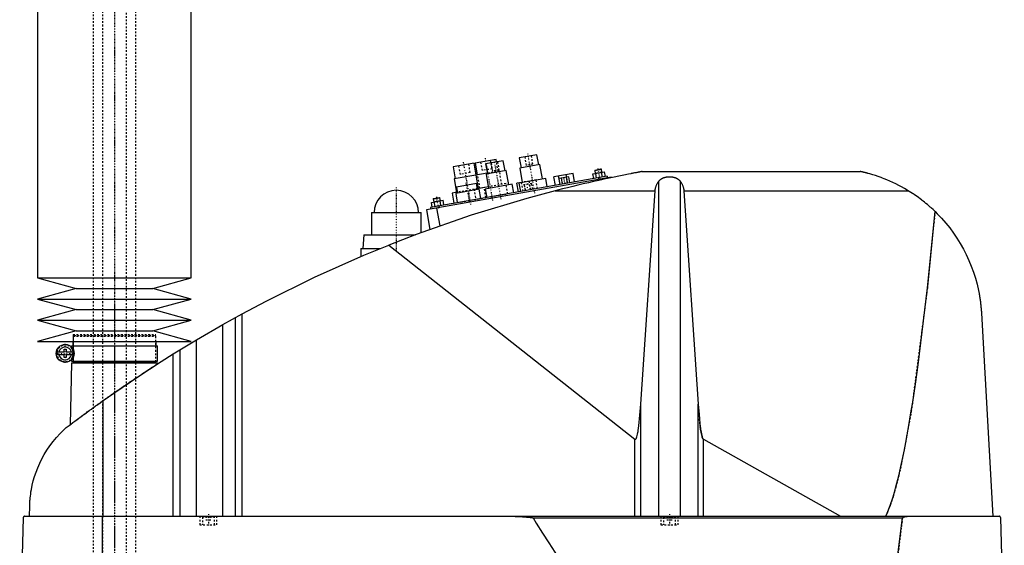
# Model space of a CAD drawing. Extents: x -906 to 181, y -1 to 1168.
# Tile 4 of 5: x -906 to -329, y 553 to 860. Entities that reach past the tile are written whole.
import ezdxf

# ---------------------------------------------------------------- set-up
doc = ezdxf.new("R2010")
doc.units = 0
doc.linetypes.add('CENTER', pattern=[1.5, 0.45, -0.5, 0.05, -0.5])
doc.linetypes.add('DASHED', pattern=[2, 1, -1])
for name, color, linetype in [('AM_0', 7, 'CONTINUOUS'), ('AM_3', 7, 'DASHED'), ('AM_7', 7, 'CENTER')]:
    doc.layers.add(name, color=color, linetype=linetype)

msp = doc.modelspace()

# ---------------------------------------------------------------- linework, layer by layer
at = {"layer": 'AM_0', "color": 7, "linetype": 'CONTINUOUS'}
for p, q in [((-895, 888.75), (-895, 709.2)), ((-805, 709.2), (-805, 888.75)), ((-626.55, 778.6), (-638.86, 776.43)), ((-626.29, 777.13), (-626.55, 778.6)), ((-602.65, 781.29), (-612.99, 779.47)), ((-612.99, 779.47), (-611.95, 773.56)), ((-601.61, 775.39), (-602.65, 781.29)), ((-639.35, 776.35), (-651.66, 774.18)), ((-651.66, 774.18), (-650.44, 767.28)), ((-638.13, 769.45), (-639.35, 776.35)), ((-638.86, 776.43), (-637.64, 769.54)), ((-622.35, 777.82), (-632.69, 776)), ((-632.69, 776), (-631.65, 770.09)), ((-621.3, 771.91), (-622.35, 777.82)), ((-600.87, 775.52), (-612.69, 773.43)), ((-612.69, 773.43), (-611.21, 765.06)), ((-599.39, 767.15), (-600.87, 775.52)), ((-568.79, 772.08), (-564.85, 772.78)), ((-568.58, 772.37), (-565.14, 772.98)), ((-564.85, 772.78), (-565.14, 772.98)), ((-564.54, 771.06), (-564.85, 772.78)), ((-558.96, 768.18), (-667.29, 749.08)), ((-561.6, 768.73), (-665, 750.5)), ((-638.37, 769.41), (-651.18, 767.15)), ((-651.18, 767.15), (-649.79, 759.27)), ((-631.73, 770.58), (-638.38, 769.41)), ((-638.38, 769.41), (-636.99, 761.53)), ((-620.57, 772.04), (-632.38, 769.96)), ((-632.38, 769.96), (-630.91, 761.59)), ((-619.09, 763.67), (-620.57, 772.04)), ((-597.42, 767.49), (-613.18, 764.71)), ((-596.56, 762.57), (-597.42, 767.49)), ((-581.49, 770.4), (-592.71, 768.42)), ((-591.83, 763.4), (-592.71, 768.42)), ((-589.06, 763.89), (-589.95, 768.91)), ((-583.98, 768.34), (-589.67, 767.34)), ((-589.06, 763.89), (-589.67, 767.34)), ((-587.64, 764.14), (-588.24, 767.59)), ((-585.14, 768.14), (-585.42, 769.71)), ((-584.79, 764.64), (-585.4, 768.09)), ((-583.37, 764.89), (-583.98, 768.34)), ((-580.6, 765.38), (-581.49, 770.4)), ((-569.87, 770.12), (-563.05, 771.32)), ((-569.39, 767.36), (-569.87, 770.12)), ((-568.58, 772.37), (-568.79, 772.08)), ((-568.79, 772.08), (-568.48, 770.36)), ((-567.68, 767.66), (-568.17, 770.42)), ((-566.52, 767.86), (-566.35, 766.88)), ((-564.87, 767.14), (-564.78, 766.64)), ((-564.27, 768.26), (-564.75, 771.02)), ((-562.56, 768.56), (-563.05, 771.32)), ((-561.6, 768.73), (-561.42, 767.75)), ((-558.96, 768.18), (-558.91, 767.91)), ((-540.94, 771.5), (-413.33, 771.5)), ((-636.41, 761.13), (-650.2, 758.69)), ((-638, 764.4), (-649.82, 762.32)), ((-649.82, 762.32), (-649.21, 758.87)), ((-637.4, 760.95), (-638, 764.4)), ((-631.08, 762.57), (-637.49, 761.44)), ((-635.46, 755.71), (-636.41, 761.13)), ((-617.12, 764.02), (-632.88, 761.24)), ((-632.88, 761.24), (-632.01, 756.32)), ((-616.25, 759.1), (-617.12, 764.02)), ((-611.23, 765.16), (-614.38, 764.6)), ((-613.49, 759.58), (-614.38, 764.6)), ((-613.18, 764.71), (-612.31, 759.79)), ((-611.6, 764.99), (-611.61, 765.09)), ((-531.34, 569.6), (-531.34, 765.71)), ((-518.66, 569.6), (-518.66, 765.71)), ((-663.33, 755.41), (-659.39, 756.1)), ((-663.12, 755.7), (-663.33, 755.41)), ((-663.33, 755.41), (-663.02, 753.69)), ((-663.12, 755.7), (-659.68, 756.31)), ((-659.39, 756.1), (-659.68, 756.31)), ((-659.08, 754.38), (-659.39, 756.1)), ((-649.31, 759.36), (-652.25, 758.84)), ((-652.25, 758.84), (-651.21, 752.93)), ((-650.2, 758.69), (-649.24, 753.28)), ((-592.03, 760.16), (-533.43, 760.16)), ((-541.83, 635.23), (-533.43, 760.16)), ((-516.57, 760.16), (-385.05, 760.16)), ((-516.57, 760.16), (-508.17, 635.23)), ((-664.41, 753.44), (-657.59, 754.64)), ((-663.93, 750.69), (-664.41, 753.44)), ((-662.22, 750.99), (-662.71, 753.74)), ((-661.38, 750.12), (-659.53, 739.63)), ((-660.08, 751.37), (-659.9, 750.38)), ((-658.81, 751.59), (-659.3, 754.34)), ((-657.1, 751.89), (-657.59, 754.64)), ((-699.5, 747.5), (-699.5, 734.5)), ((-699.5, 747.5), (-670.5, 747.5)), ((-670.5, 735.67), (-670.5, 747.5)), ((-667.29, 749.08), (-665.26, 737.59)), ((-704, 734.5), (-704.5, 726.5)), ((-704, 734.5), (-673.65, 734.5)), ((-705.65, 726.5), (-705.65, 721.73)), ((-705.65, 726.5), (-694.16, 726.5)), ((-689.33, 728.44), (-545.22, 614.75)), ((-895, 709.2), (-872.5, 703)), ((-895, 709.2), (-805, 709.2)), ((-827.5, 703), (-805, 709.2)), ((-872.5, 703), (-895, 696.8)), ((-872.5, 703), (-827.5, 703)), ((-805, 696.8), (-827.5, 703)), ((-895, 696.8), (-872.5, 690.6)), ((-895, 696.8), (-805, 696.8)), ((-827.5, 690.6), (-805, 696.8)), ((-872.5, 690.6), (-895, 684.4)), ((-872.5, 690.6), (-827.5, 690.6)), ((-805, 684.4), (-827.5, 690.6)), ((-786.56, 681.89), (-775.22, 688.17)), ((-775.22, 569.6), (-775.22, 688.17)), ((-342.34, 688.56), (-335.65, 569.6)), ((-895, 684.4), (-872.5, 678.2)), ((-895, 684.4), (-805, 684.4)), ((-827.5, 678.2), (-805, 684.4)), ((-801.96, 672.97), (-786.56, 681.89)), ((-786.56, 569.6), (-786.56, 681.89)), ((-779.22, 569.6), (-779.22, 685.98)), ((-872.5, 678.2), (-895, 672)), ((-872.5, 678.2), (-827.5, 678.2)), ((-805, 672), (-827.5, 678.2)), ((-895, 672), (-805, 672)), ((-875.15, 669.5), (-875.15, 668.72)), ((-875.15, 669.5), (-824.85, 669.5)), ((-874.35, 672), (-874.35, 669.5)), ((-825.65, 669.5), (-825.65, 672)), ((-824.85, 660.5), (-824.85, 669.5)), ((-815.65, 664.64), (-801.96, 672.97)), ((-801.96, 569.6), (-801.96, 672.97)), ((-883.63, 665.9), (-879.45, 665.9)), ((-879.45, 664.1), (-883.63, 664.1)), ((-879.45, 665.9), (-879.45, 667.5)), ((-879.45, 667.5), (-878.25, 667.5)), ((-879.45, 662.5), (-879.45, 664.1)), ((-878.25, 667.5), (-878.25, 665.9)), ((-878.25, 665.9), (-874.07, 665.9)), ((-878.25, 664.1), (-878.25, 662.5)), ((-874.07, 664.1), (-878.25, 664.1)), ((-815.65, 569.6), (-815.65, 664.64)), ((-811.52, 569.6), (-811.52, 667.2)), ((-878.25, 662.5), (-879.45, 662.5)), ((-875.17, 659.5), (-876.04, 623.15)), ((-875.17, 659.5), (-824.83, 659.5)), ((-875.15, 661.28), (-875.15, 660.5)), ((-875.15, 660.5), (-824.85, 660.5)), ((-874.35, 660.5), (-874.35, 660)), ((-874.35, 660), (-825.65, 660)), ((-874.18, 660), (-874.18, 659.5)), ((-825.83, 659.5), (-825.83, 660)), ((-825.65, 660), (-825.65, 660.5)), ((-824.81, 658.86), (-824.83, 659.5)), ((-856.53, 569.6), (-856.53, 637.45)), ((-541.83, 569.6), (-541.83, 635.23)), ((-508.17, 569.6), (-508.17, 635.23)), ((-545.22, 569.6), (-545.22, 614.75)), ((-505.15, 614.71), (-424.82, 569.6)), ((-505.15, 569.6), (-505.15, 614.71)), ((-899.77, 569.6), (-899.63, 575.62)), ((-903.45, 568.63), (-905.5, 487.5)), ((-902.45, 569.6), (-332.05, 569.6)), ((-857.01, 487.5), (-857.01, 569.6)), ((-604.88, 568.63), (-388.61, 568.63)), ((-328.96, 487.5), (-331.05, 568.63))]:
    msp.add_line(p, q, dxfattribs=at)
for points in [[(-540.94, 771.5, 0), (-540.94, 771.5, 0), (-540.94, 771.5, 0), (-540.94, 771.5, 0), (-540.95, 771.5, 0), (-540.95, 771.5, 0), (-540.96, 771.49, 0), (-540.98, 771.49, 0), (-541, 771.49, 0), (-541.02, 771.48, 0), (-541.04, 771.48, 0), (-541.05, 771.48, 0), (-541.06, 771.48, 0), (-541.09, 771.47, 0), (-541.12, 771.47, 0), (-541.15, 771.46, 0), (-541.19, 771.45, 0), (-541.22, 771.45, 0), (-541.24, 771.44, 0), (-541.26, 771.44, 0), (-541.3, 771.43, 0), (-541.35, 771.42, 0), (-541.37, 771.42, 0), (-541.39, 771.41, 0), (-541.44, 771.41, 0), (-541.48, 771.4, 0), (-541.51, 771.39, 0), (-541.53, 771.39, 0), (-541.58, 771.38, 0), (-541.64, 771.37, 0), (-541.69, 771.36, 0), (-541.74, 771.35, 0), (-541.8, 771.34, 0), (-541.83, 771.33, 0), (-541.86, 771.33, 0), (-541.91, 771.32, 0), (-541.97, 771.31, 0), (-542.03, 771.29, 0), (-542.08, 771.28, 0), (-542.14, 771.27, 0), (-542.17, 771.27, 0), (-542.2, 771.26, 0), (-542.26, 771.25, 0), (-542.32, 771.24, 0), (-542.53, 771.2, 0), (-542.91, 771.13, 0), (-543.31, 771.05, 0), (-543.52, 771.01, 0), (-543.73, 770.97, 0), (-544.16, 770.89, 0), (-544.6, 770.8, 0), (-545.06, 770.71, 0), (-545.52, 770.63, 0), (-545.99, 770.53, 0), (-546.22, 770.49, 0), (-546.46, 770.44, 0), (-546.93, 770.35, 0), (-547.41, 770.26, 0), (-547.64, 770.21, 0), (-549.05, 769.93, 0), (-551.78, 769.39, 0), (-554.59, 768.81, 0), (-557.47, 768.21, 0), (-560.41, 767.59, 0), (-563.39, 766.95, 0), (-564.9, 766.62, 0), (-566.41, 766.28, 0), (-569.46, 765.6, 0), (-572.52, 764.91, 0), (-575.58, 764.19, 0), (-578.64, 763.47, 0), (-581.68, 762.74, 0), (-583.19, 762.37, 0), (-584.69, 762.01, 0), (-587.67, 761.27, 0), (-590.59, 760.53, 0), (-592.03, 760.16, 0)], [(-531.34, 765.71, 0), (-531.3, 765.76, 0), (-531.23, 765.86, 0), (-531.15, 765.95, 0), (-531.11, 766, 0), (-531.07, 766.05, 0), (-530.99, 766.14, 0), (-530.91, 766.24, 0), (-530.82, 766.33, 0), (-530.73, 766.42, 0), (-530.63, 766.51, 0), (-530.59, 766.56, 0), (-530.54, 766.6, 0), (-530.44, 766.69, 0), (-530.34, 766.77, 0), (-530.24, 766.85, 0), (-530.14, 766.93, 0), (-530.03, 767.01, 0), (-529.98, 767.05, 0), (-529.93, 767.09, 0), (-529.82, 767.16, 0), (-529.71, 767.23, 0), (-529.66, 767.26, 0), (-529.6, 767.3, 0), (-529.49, 767.36, 0), (-529.39, 767.42, 0), (-529.33, 767.45, 0), (-529.28, 767.48, 0), (-529.17, 767.54, 0), (-529.05, 767.59, 0), (-528.94, 767.65, 0), (-528.82, 767.7, 0), (-528.7, 767.75, 0), (-528.64, 767.78, 0), (-528.58, 767.8, 0), (-528.46, 767.85, 0), (-528.33, 767.9, 0), (-528.21, 767.94, 0), (-528.08, 767.99, 0), (-527.95, 768.03, 0), (-527.88, 768.05, 0), (-527.81, 768.07, 0), (-527.68, 768.1, 0), (-527.55, 768.14, 0), (-527.41, 768.17, 0), (-527.28, 768.2, 0), (-527.14, 768.23, 0), (-527.07, 768.25, 0), (-527, 768.26, 0), (-526.86, 768.28, 0), (-526.72, 768.31, 0), (-526.59, 768.33, 0), (-526.45, 768.35, 0), (-526.31, 768.37, 0), (-526.24, 768.37, 0), (-526.17, 768.38, 0), (-526.03, 768.4, 0), (-525.89, 768.41, 0), (-525.75, 768.42, 0), (-525.61, 768.43, 0), (-525.47, 768.43, 0), (-525.41, 768.44, 0), (-525.34, 768.44, 0), (-525.2, 768.44, 0), (-525.07, 768.44, 0), (-525, 768.44, 0), (-524.93, 768.44, 0), (-524.8, 768.44, 0), (-524.66, 768.44, 0), (-524.59, 768.44, 0), (-524.53, 768.43, 0), (-524.39, 768.43, 0), (-524.25, 768.42, 0), (-524.11, 768.41, 0), (-523.97, 768.4, 0), (-523.83, 768.38, 0), (-523.76, 768.37, 0), (-523.69, 768.37, 0), (-523.55, 768.35, 0), (-523.41, 768.33, 0), (-523.28, 768.31, 0), (-523.14, 768.28, 0), (-523, 768.26, 0), (-522.93, 768.25, 0), (-522.86, 768.23, 0), (-522.72, 768.2, 0), (-522.59, 768.17, 0), (-522.45, 768.14, 0), (-522.32, 768.1, 0), (-522.19, 768.07, 0), (-522.12, 768.05, 0), (-522.05, 768.03, 0), (-521.92, 767.99, 0), (-521.79, 767.94, 0), (-521.67, 767.9, 0), (-521.54, 767.85, 0), (-521.42, 767.8, 0), (-521.36, 767.78, 0), (-521.3, 767.75, 0), (-521.18, 767.7, 0), (-521.06, 767.65, 0), (-520.95, 767.59, 0), (-520.83, 767.54, 0), (-520.72, 767.48, 0), (-520.67, 767.45, 0), (-520.61, 767.42, 0), (-520.51, 767.36, 0), (-520.4, 767.3, 0), (-520.34, 767.26, 0), (-520.29, 767.23, 0), (-520.18, 767.16, 0), (-520.07, 767.09, 0), (-520.02, 767.05, 0), (-519.97, 767.01, 0), (-519.86, 766.93, 0), (-519.76, 766.85, 0), (-519.66, 766.77, 0), (-519.56, 766.69, 0), (-519.46, 766.6, 0), (-519.41, 766.56, 0), (-519.37, 766.51, 0), (-519.27, 766.42, 0), (-519.18, 766.33, 0), (-519.09, 766.24, 0), (-519.01, 766.14, 0), (-518.93, 766.05, 0), (-518.89, 766, 0), (-518.85, 765.95, 0), (-518.77, 765.86, 0), (-518.7, 765.76, 0), (-518.66, 765.71, 0)], [(-385.05, 760.16, 0), (-385.83, 760.64, 0), (-387.44, 761.58, 0), (-389.09, 762.5, 0), (-389.92, 762.95, 0), (-390.77, 763.4, 0), (-392.47, 764.26, 0), (-394.2, 765.08, 0), (-395.93, 765.87, 0), (-397.66, 766.61, 0), (-399.37, 767.3, 0), (-400.23, 767.63, 0), (-401.07, 767.95, 0), (-402.74, 768.54, 0), (-404.36, 769.09, 0), (-405.96, 769.59, 0), (-407.62, 770.08, 0), (-408.6, 770.35, 0), (-408.87, 770.42, 0), (-409.14, 770.5, 0), (-409.28, 770.53, 0), (-409.41, 770.57, 0), (-409.68, 770.64, 0), (-409.94, 770.7, 0), (-410.07, 770.74, 0), (-410.2, 770.77, 0), (-410.46, 770.83, 0), (-410.71, 770.9, 0), (-410.83, 770.93, 0), (-410.95, 770.96, 0), (-411.19, 771.01, 0), (-411.42, 771.07, 0), (-411.65, 771.12, 0), (-411.86, 771.17, 0), (-412.07, 771.22, 0), (-412.18, 771.24, 0), (-412.28, 771.27, 0), (-412.48, 771.31, 0), (-412.67, 771.36, 0), (-412.78, 771.38, 0), (-412.8, 771.39, 0), (-412.83, 771.39, 0), (-412.84, 771.39, 0), (-412.86, 771.4, 0), (-412.89, 771.4, 0), (-412.91, 771.41, 0), (-412.94, 771.41, 0), (-412.96, 771.42, 0), (-412.99, 771.42, 0), (-413, 771.43, 0), (-413.01, 771.43, 0), (-413.03, 771.44, 0), (-413.05, 771.44, 0), (-413.07, 771.44, 0), (-413.1, 771.45, 0), (-413.12, 771.45, 0), (-413.13, 771.46, 0), (-413.13, 771.46, 0), (-413.15, 771.46, 0), (-413.17, 771.47, 0), (-413.18, 771.47, 0), (-413.19, 771.47, 0), (-413.2, 771.47, 0), (-413.22, 771.48, 0), (-413.22, 771.48, 0), (-413.23, 771.48, 0), (-413.24, 771.48, 0), (-413.26, 771.48, 0), (-413.27, 771.49, 0), (-413.28, 771.49, 0), (-413.29, 771.49, 0), (-413.29, 771.49, 0), (-413.3, 771.49, 0), (-413.3, 771.49, 0), (-413.31, 771.5, 0), (-413.32, 771.5, 0), (-413.32, 771.5, 0), (-413.33, 771.5, 0), (-413.33, 771.5, 0), (-413.33, 771.5, 0), (-413.33, 771.5, 0), (-413.33, 771.5, 0), (-413.33, 771.5, 0)], [(-533.43, 760.16, 0), (-533.42, 760.32, 0), (-533.39, 760.65, 0), (-533.34, 760.97, 0), (-533.32, 761.13, 0), (-533.29, 761.3, 0), (-533.22, 761.62, 0), (-533.15, 761.94, 0), (-533.06, 762.26, 0), (-532.97, 762.57, 0), (-532.86, 762.89, 0), (-532.8, 763.04, 0), (-532.74, 763.2, 0), (-532.61, 763.51, 0), (-532.48, 763.81, 0), (-532.33, 764.11, 0), (-532.17, 764.41, 0), (-532, 764.71, 0), (-531.92, 764.86, 0), (-531.83, 765, 0), (-531.64, 765.29, 0), (-531.44, 765.57, 0), (-531.34, 765.71, 0)], [(-518.66, 765.71, 0), (-518.56, 765.57, 0), (-518.36, 765.29, 0), (-518.17, 765, 0), (-518.08, 764.86, 0), (-518, 764.71, 0), (-517.83, 764.41, 0), (-517.67, 764.11, 0), (-517.52, 763.81, 0), (-517.39, 763.51, 0), (-517.26, 763.2, 0), (-517.2, 763.04, 0), (-517.14, 762.89, 0), (-517.03, 762.57, 0), (-516.94, 762.26, 0), (-516.85, 761.94, 0), (-516.78, 761.62, 0), (-516.71, 761.3, 0), (-516.68, 761.13, 0), (-516.66, 760.97, 0), (-516.61, 760.65, 0), (-516.58, 760.32, 0), (-516.57, 760.16, 0)], [(-592.03, 760.16, 0), (-608.52, 755.74, 0), (-641.19, 745.86, 0), (-673.4, 734.59, 0), (-689.33, 728.44, 0)], [(-369.53, 748.09, 0), (-369.92, 748.47, 0), (-370.71, 749.22, 0), (-371.52, 749.97, 0), (-371.92, 750.33, 0), (-372.33, 750.7, 0), (-373.15, 751.42, 0), (-373.98, 752.14, 0), (-374.82, 752.84, 0), (-375.67, 753.53, 0), (-376.53, 754.21, 0), (-376.96, 754.55, 0), (-377.39, 754.89, 0), (-378.26, 755.55, 0), (-379.14, 756.2, 0), (-380.03, 756.84, 0), (-380.93, 757.47, 0), (-381.83, 758.08, 0), (-382.28, 758.39, 0), (-382.74, 758.69, 0), (-383.66, 759.29, 0), (-384.58, 759.87, 0), (-385.05, 760.16, 0)], [(-398.33, 569.6, 0), (-397.49, 571.52, 0), (-395.8, 575.91, 0), (-394.12, 581.01, 0), (-393.28, 583.82, 0), (-392.45, 586.82, 0), (-390.78, 593.33, 0), (-389.13, 600.55, 0), (-387.48, 608.47, 0), (-385.84, 617.08, 0), (-384.22, 626.39, 0), (-383.41, 631.3, 0), (-382.61, 636.38, 0), (-381.01, 647.05, 0), (-379.42, 658.39, 0), (-374, 703.31, 0), (-369.53, 748.09, 0)], [(-369.53, 748.09, 0), (-368.22, 746.79, 0), (-365.68, 744.12, 0), (-363.25, 741.34, 0), (-362.07, 739.91, 0), (-360.93, 738.46, 0), (-358.74, 735.49, 0), (-356.67, 732.43, 0), (-354.72, 729.3, 0), (-352.91, 726.09, 0), (-351.24, 722.81, 0), (-350.45, 721.14, 0), (-349.7, 719.46, 0), (-348.3, 716.06, 0), (-347.03, 712.6, 0), (-345.91, 709.08, 0), (-344.93, 705.5, 0), (-344.09, 701.86, 0), (-343.73, 700.01, 0), (-343.67, 699.71, 0), (-343.56, 699.09, 0), (-343.45, 698.46, 0), (-343.4, 698.15, 0), (-343.35, 697.84, 0), (-343.25, 697.21, 0), (-343.16, 696.59, 0), (-343.07, 695.96, 0), (-342.98, 695.33, 0), (-342.9, 694.69, 0), (-342.86, 694.37, 0), (-342.82, 694.06, 0), (-342.75, 693.42, 0), (-342.68, 692.78, 0), (-342.62, 692.13, 0), (-342.56, 691.49, 0), (-342.5, 690.84, 0), (-342.47, 690.52, 0), (-342.45, 690.19, 0), (-342.4, 689.54, 0), (-342.36, 688.89, 0), (-342.34, 688.56, 0)], [(-775.22, 688.17, 0), (-761.24, 695.59, 0), (-732.87, 709.58, 0), (-703.96, 722.45, 0), (-689.33, 728.44, 0)], [(-856.53, 637.45, 0), (-849.84, 642.16, 0), (-836.3, 651.36, 0), (-822.58, 660.29, 0), (-815.65, 664.64, 0)], [(-878.19, 621.52, 0), (-877.65, 621.93, 0), (-876.56, 622.75, 0), (-875.45, 623.59, 0), (-874.89, 624.01, 0), (-874.33, 624.44, 0), (-873.19, 625.3, 0), (-872.03, 626.16, 0), (-870.86, 627.04, 0), (-869.67, 627.92, 0), (-868.47, 628.81, 0), (-867.86, 629.26, 0), (-867.25, 629.7, 0), (-866.03, 630.6, 0), (-864.79, 631.51, 0), (-863.54, 632.42, 0), (-862.29, 633.33, 0), (-861.02, 634.24, 0), (-860.38, 634.7, 0), (-859.75, 635.16, 0), (-858.46, 636.08, 0), (-857.18, 637, 0), (-856.53, 637.45, 0)], [(-545.22, 614.75, 0), (-545.21, 614.75, 0), (-545.21, 614.75, 0), (-545.2, 614.74, 0), (-545.2, 614.74, 0), (-545.2, 614.74, 0), (-545.19, 614.73, 0), (-545.19, 614.73, 0), (-545.18, 614.73, 0), (-545.17, 614.72, 0), (-545.17, 614.72, 0), (-545.17, 614.72, 0), (-545.16, 614.71, 0), (-545.16, 614.71, 0), (-545.15, 614.71, 0), (-545.15, 614.71, 0), (-545.14, 614.7, 0), (-545.14, 614.7, 0), (-545.13, 614.7, 0), (-545.13, 614.7, 0), (-545.12, 614.69, 0), (-545.12, 614.69, 0), (-545.12, 614.69, 0), (-545.11, 614.69, 0), (-545.11, 614.69, 0), (-545.1, 614.68, 0), (-545.1, 614.68, 0), (-545.1, 614.68, 0), (-545.09, 614.68, 0), (-545.08, 614.68, 0), (-545.08, 614.68, 0), (-545.07, 614.68, 0), (-545.07, 614.67, 0), (-545.07, 614.67, 0), (-545.06, 614.67, 0), (-545.06, 614.67, 0), (-545.05, 614.67, 0), (-545.05, 614.67, 0), (-545.04, 614.67, 0), (-545.03, 614.67, 0), (-545.03, 614.67, 0), (-545.03, 614.67, 0), (-545.02, 614.67, 0), (-545.02, 614.67, 0), (-545.01, 614.67, 0), (-545.01, 614.67, 0), (-545, 614.67, 0), (-545, 614.67, 0), (-544.99, 614.67, 0), (-544.99, 614.67, 0), (-544.98, 614.67, 0), (-544.98, 614.67, 0), (-544.97, 614.67, 0), (-544.97, 614.67, 0), (-544.96, 614.67, 0), (-544.96, 614.67, 0), (-544.96, 614.67, 0), (-544.95, 614.67, 0), (-544.94, 614.67, 0), (-544.94, 614.67, 0), (-544.93, 614.67, 0), (-544.93, 614.68, 0), (-544.93, 614.68, 0), (-544.92, 614.68, 0), (-544.92, 614.68, 0), (-544.91, 614.68, 0), (-544.91, 614.68, 0), (-544.9, 614.68, 0), (-544.9, 614.68, 0), (-544.9, 614.69, 0), (-544.89, 614.69, 0), (-544.89, 614.69, 0), (-544.88, 614.69, 0), (-544.88, 614.69, 0), (-544.87, 614.7, 0), (-544.87, 614.7, 0), (-544.86, 614.7, 0), (-544.86, 614.7, 0), (-544.85, 614.7, 0), (-544.85, 614.71, 0), (-544.84, 614.71, 0), (-544.84, 614.71, 0), (-544.83, 614.72, 0), (-544.83, 614.72, 0), (-544.83, 614.72, 0), (-544.82, 614.72, 0), (-544.81, 614.73, 0), (-544.81, 614.73, 0), (-544.8, 614.74, 0), (-544.8, 614.74, 0), (-544.79, 614.74, 0), (-544.79, 614.74, 0), (-544.79, 614.75, 0), (-544.78, 614.75, 0), (-544.78, 614.76, 0), (-544.77, 614.76, 0), (-544.76, 614.77, 0), (-544.76, 614.77, 0), (-544.76, 614.77, 0), (-544.75, 614.78, 0), (-544.75, 614.78, 0), (-544.73, 614.8, 0), (-544.71, 614.82, 0), (-544.69, 614.84, 0), (-544.66, 614.88, 0), (-544.63, 614.92, 0), (-544.61, 614.94, 0), (-544.59, 614.97, 0), (-544.56, 615.02, 0), (-544.52, 615.08, 0), (-544.51, 615.11, 0), (-544.49, 615.14, 0), (-544.46, 615.2, 0), (-544.42, 615.27, 0), (-544.39, 615.34, 0), (-544.36, 615.42, 0), (-544.32, 615.5, 0), (-544.31, 615.54, 0), (-544.29, 615.59, 0), (-544.26, 615.67, 0), (-544.22, 615.77, 0), (-544.11, 616.13, 0), (-543.91, 616.86, 0), (-543.71, 617.73, 0), (-543.52, 618.75, 0), (-543.42, 619.32, 0), (-543.32, 619.92, 0), (-543.13, 621.22, 0), (-542.95, 622.66, 0), (-542.32, 628.77, 0), (-541.83, 635.23, 0)], [(-508.17, 635.23, 0), (-507.73, 629.38, 0), (-507.17, 623.69, 0), (-507.01, 622.31, 0), (-506.84, 621.04, 0), (-506.76, 620.44, 0), (-506.67, 619.88, 0), (-506.5, 618.83, 0), (-506.32, 617.9, 0), (-506.15, 617.08, 0), (-505.97, 616.38, 0), (-505.79, 615.8, 0), (-505.7, 615.56, 0), (-505.68, 615.52, 0), (-505.65, 615.44, 0), (-505.62, 615.37, 0), (-505.61, 615.34, 0), (-505.59, 615.31, 0), (-505.56, 615.24, 0), (-505.53, 615.18, 0), (-505.5, 615.13, 0), (-505.47, 615.07, 0), (-505.44, 615.02, 0), (-505.43, 615, 0), (-505.41, 614.98, 0), (-505.38, 614.93, 0), (-505.35, 614.89, 0), (-505.32, 614.85, 0), (-505.29, 614.82, 0), (-505.26, 614.79, 0), (-505.25, 614.78, 0), (-505.23, 614.76, 0), (-505.21, 614.75, 0), (-505.21, 614.74, 0), (-505.2, 614.74, 0), (-505.2, 614.74, 0), (-505.2, 614.74, 0), (-505.19, 614.73, 0), (-505.19, 614.73, 0), (-505.18, 614.73, 0), (-505.18, 614.72, 0), (-505.17, 614.72, 0), (-505.17, 614.72, 0), (-505.17, 614.72, 0), (-505.16, 614.71, 0), (-505.16, 614.71, 0), (-505.15, 614.71, 0)], [(-899.63, 575.62, 0), (-899.63, 575.9, 0), (-899.61, 576.44, 0), (-899.59, 576.97, 0), (-899.58, 577.22, 0), (-899.56, 577.47, 0), (-899.53, 577.96, 0), (-899.5, 578.44, 0), (-899.47, 578.91, 0), (-899.43, 579.37, 0), (-899.39, 579.83, 0), (-899.37, 580.05, 0), (-899.35, 580.27, 0), (-899.31, 580.72, 0), (-899.26, 581.15, 0), (-899.07, 582.67, 0), (-898.88, 583.94, 0), (-898.67, 585.21, 0), (-898.16, 587.76, 0), (-897.54, 590.32, 0), (-896.8, 592.89, 0), (-895.93, 595.48, 0), (-894.93, 598.07, 0), (-894.38, 599.37, 0), (-893.8, 600.67, 0), (-892.52, 603.27, 0), (-891.09, 605.85, 0), (-889.52, 608.41, 0), (-887.8, 610.92, 0), (-885.93, 613.4, 0), (-884.94, 614.61, 0), (-883.91, 615.81, 0), (-881.74, 618.15, 0), (-879.41, 620.42, 0), (-878.19, 621.52, 0)], [(-902.45, 569.6, 0), (-902.48, 569.6, 0), (-902.54, 569.6, 0), (-902.61, 569.59, 0), (-902.64, 569.58, 0), (-902.67, 569.57, 0), (-902.74, 569.56, 0), (-902.8, 569.54, 0), (-902.86, 569.51, 0), (-902.93, 569.48, 0), (-902.99, 569.44, 0), (-903.02, 569.42, 0), (-903.05, 569.4, 0), (-903.1, 569.36, 0), (-903.16, 569.3, 0), (-903.21, 569.24, 0), (-903.27, 569.18, 0), (-903.3, 569.13, 0), (-903.3, 569.12, 0), (-903.31, 569.11, 0), (-903.32, 569.1, 0), (-903.32, 569.09, 0), (-903.33, 569.08, 0), (-903.34, 569.06, 0), (-903.34, 569.05, 0), (-903.35, 569.04, 0), (-903.35, 569.03, 0), (-903.36, 569.01, 0), (-903.37, 569, 0), (-903.37, 568.99, 0), (-903.38, 568.97, 0), (-903.39, 568.95, 0), (-903.39, 568.93, 0), (-903.4, 568.91, 0), (-903.41, 568.89, 0), (-903.41, 568.88, 0), (-903.41, 568.87, 0), (-903.42, 568.84, 0), (-903.43, 568.82, 0), (-903.43, 568.79, 0), (-903.43, 568.78, 0), (-903.43, 568.77, 0), (-903.44, 568.77, 0), (-903.44, 568.77, 0), (-903.44, 568.76, 0), (-903.44, 568.76, 0), (-903.44, 568.75, 0), (-903.44, 568.75, 0), (-903.44, 568.74, 0), (-903.44, 568.74, 0), (-903.44, 568.74, 0), (-903.44, 568.73, 0), (-903.44, 568.73, 0), (-903.44, 568.72, 0), (-903.44, 568.72, 0), (-903.44, 568.72, 0), (-903.44, 568.71, 0), (-903.44, 568.71, 0), (-903.44, 568.71, 0), (-903.44, 568.7, 0), (-903.45, 568.7, 0), (-903.45, 568.69, 0), (-903.45, 568.69, 0), (-903.45, 568.68, 0), (-903.45, 568.68, 0), (-903.45, 568.67, 0), (-903.45, 568.67, 0), (-903.45, 568.67, 0), (-903.45, 568.66, 0), (-903.45, 568.65, 0), (-903.45, 568.65, 0), (-903.45, 568.64, 0), (-903.45, 568.64, 0), (-903.45, 568.64, 0), (-903.45, 568.63, 0), (-903.45, 568.63, 0), (-903.45, 568.63, 0)], [(-625.92, 569.6, 0), (-622.51, 569.59, 0), (-615.33, 569.45, 0), (-611.14, 569.3, 0), (-609.97, 569.24, 0), (-608.82, 569.17, 0), (-608.26, 569.13, 0), (-607.7, 569.09, 0), (-606.58, 568.98, 0), (-605.89, 568.9, 0), (-605.7, 568.87, 0), (-605.5, 568.83, 0), (-605.41, 568.82, 0), (-605.31, 568.8, 0), (-605.21, 568.77, 0), (-605.18, 568.76, 0), (-605.15, 568.76, 0), (-605.13, 568.75, 0), (-605.12, 568.75, 0), (-605.09, 568.74, 0), (-605.06, 568.73, 0), (-605.03, 568.72, 0), (-605, 568.71, 0), (-604.97, 568.69, 0), (-604.95, 568.69, 0), (-604.95, 568.68, 0), (-604.94, 568.68, 0), (-604.94, 568.68, 0), (-604.94, 568.68, 0), (-604.94, 568.68, 0), (-604.93, 568.67, 0), (-604.93, 568.67, 0), (-604.92, 568.67, 0), (-604.92, 568.66, 0), (-604.91, 568.66, 0), (-604.91, 568.66, 0), (-604.91, 568.66, 0), (-604.9, 568.66, 0), (-604.9, 568.65, 0), (-604.9, 568.65, 0), (-604.89, 568.65, 0), (-604.89, 568.64, 0), (-604.89, 568.64, 0), (-604.89, 568.64, 0), (-604.88, 568.63, 0), (-604.88, 568.63, 0), (-604.88, 568.63, 0), (-604.88, 568.63, 0), (-604.88, 568.63, 0), (-604.88, 568.63, 0), (-604.88, 568.63, 0), (-604.88, 568.63, 0), (-604.88, 568.63, 0)], [(-604.88, 568.63, 0), (-603.05, 565.65, 0), (-599.4, 559.81, 0), (-595.75, 554.13, 0), (-593.92, 551.36, 0), (-592.09, 548.63, 0), (-588.44, 543.29, 0), (-584.79, 538.12, 0), (-581.13, 533.11, 0), (-577.48, 528.27, 0), (-573.83, 523.6, 0), (-572, 521.32, 0), (-570.17, 519.09, 0), (-566.52, 514.75, 0), (-562.86, 510.57, 0), (-559.21, 506.57, 0), (-555.56, 502.73, 0), (-551.9, 499.05, 0), (-550.07, 497.28, 0), (-548.25, 495.54, 0), (-544.59, 492.2, 0), (-540.94, 489.03, 0), (-539.11, 487.5, 0)], [(-391.63, 543.92, 0), (-388.61, 568.63, 0)], [(-388.61, 568.63, 0), (-388.61, 568.63, 0), (-388.61, 568.64, 0), (-388.61, 568.64, 0), (-388.61, 568.65, 0), (-388.61, 568.65, 0), (-388.6, 568.65, 0), (-388.6, 568.66, 0), (-388.6, 568.67, 0), (-388.6, 568.67, 0), (-388.6, 568.68, 0), (-388.6, 568.68, 0), (-388.6, 568.68, 0), (-388.59, 568.69, 0), (-388.59, 568.7, 0), (-388.59, 568.7, 0), (-388.59, 568.71, 0), (-388.58, 568.71, 0), (-388.58, 568.72, 0), (-388.58, 568.72, 0), (-388.58, 568.73, 0), (-388.58, 568.73, 0), (-388.57, 568.73, 0), (-388.57, 568.74, 0), (-388.57, 568.74, 0), (-388.57, 568.75, 0), (-388.56, 568.75, 0), (-388.56, 568.75, 0), (-388.56, 568.76, 0), (-388.55, 568.76, 0), (-388.55, 568.77, 0), (-388.55, 568.77, 0), (-388.54, 568.78, 0), (-388.54, 568.78, 0), (-388.54, 568.78, 0), (-388.54, 568.79, 0), (-388.53, 568.79, 0), (-388.52, 568.81, 0), (-388.49, 568.84, 0), (-388.47, 568.86, 0), (-388.44, 568.88, 0), (-388.42, 568.9, 0), (-388.41, 568.91, 0), (-388.38, 568.93, 0), (-388.35, 568.95, 0), (-388.31, 568.97, 0), (-388.28, 568.99, 0), (-388.25, 569.01, 0), (-388.23, 569.02, 0), (-388.21, 569.03, 0), (-388.18, 569.05, 0), (-388.15, 569.06, 0), (-388.13, 569.07, 0), (-388.11, 569.08, 0), (-388.08, 569.09, 0), (-388.04, 569.11, 0), (-388.03, 569.11, 0), (-388.01, 569.12, 0), (-387.98, 569.13, 0), (-387.94, 569.15, 0), (-387.83, 569.19, 0), (-387.62, 569.26, 0), (-387.41, 569.31, 0), (-387.19, 569.36, 0), (-386.97, 569.41, 0), (-386.85, 569.43, 0), (-386.74, 569.45, 0), (-386.51, 569.48, 0), (-386.29, 569.51, 0), (-386.06, 569.54, 0), (-385.83, 569.56, 0), (-385.61, 569.58, 0), (-385.5, 569.58, 0), (-385.38, 569.59, 0), (-385.17, 569.6, 0), (-384.95, 569.6, 0), (-384.85, 569.6, 0)], [(-331.05, 568.63, 0), (-331.05, 568.63, 0), (-331.05, 568.63, 0), (-331.05, 568.64, 0), (-331.05, 568.64, 0), (-331.05, 568.64, 0), (-331.05, 568.65, 0), (-331.05, 568.66, 0), (-331.05, 568.66, 0), (-331.05, 568.67, 0), (-331.05, 568.67, 0), (-331.05, 568.67, 0), (-331.05, 568.68, 0), (-331.05, 568.68, 0), (-331.05, 568.69, 0), (-331.05, 568.69, 0), (-331.05, 568.7, 0), (-331.06, 568.7, 0), (-331.06, 568.71, 0), (-331.06, 568.71, 0), (-331.06, 568.71, 0), (-331.06, 568.72, 0), (-331.06, 568.72, 0), (-331.06, 568.73, 0), (-331.06, 568.73, 0), (-331.06, 568.74, 0), (-331.06, 568.74, 0), (-331.06, 568.74, 0), (-331.06, 568.75, 0), (-331.06, 568.75, 0), (-331.06, 568.76, 0), (-331.06, 568.76, 0), (-331.06, 568.77, 0), (-331.06, 568.77, 0), (-331.06, 568.77, 0), (-331.07, 568.78, 0), (-331.07, 568.78, 0), (-331.07, 568.8, 0), (-331.08, 568.82, 0), (-331.08, 568.85, 0), (-331.09, 568.87, 0), (-331.09, 568.88, 0), (-331.09, 568.89, 0), (-331.1, 568.92, 0), (-331.11, 568.94, 0), (-331.12, 568.96, 0), (-331.12, 568.98, 0), (-331.13, 569, 0), (-331.14, 569.01, 0), (-331.14, 569.01, 0), (-331.15, 569.03, 0), (-331.16, 569.05, 0), (-331.16, 569.06, 0), (-331.17, 569.07, 0), (-331.17, 569.08, 0), (-331.18, 569.1, 0), (-331.19, 569.1, 0), (-331.19, 569.11, 0), (-331.2, 569.13, 0), (-331.21, 569.14, 0), (-331.24, 569.18, 0), (-331.29, 569.25, 0), (-331.34, 569.31, 0), (-331.4, 569.36, 0), (-331.46, 569.41, 0), (-331.49, 569.43, 0), (-331.52, 569.45, 0), (-331.58, 569.48, 0), (-331.64, 569.51, 0), (-331.71, 569.54, 0), (-331.77, 569.56, 0), (-331.83, 569.58, 0), (-331.86, 569.58, 0), (-331.89, 569.59, 0), (-331.96, 569.6, 0), (-332.02, 569.6, 0), (-332.05, 569.6, 0)]]:
    msp.add_polyline3d(points, dxfattribs=at)
msp.add_circle((-878.85, 665), 5.25, dxfattribs=at)
for centre, radius, start, end in [((-685, 747.5), 13, 0, 180), ((-878.85, 665), 4.87, 169.34589, 190.65411), ((-878.85, 665), 3.75, 13.88654, 166.11346), ((-878.85, 665), 3.75, 193.88654, 346.11346), ((-878.85, 665), 4.87, 349.34589, 10.65411)]:
    msp.add_arc(centre, radius, start, end, dxfattribs=at)
at = {"layer": 'AM_3', "color": 6, "linetype": 'DASHED'}
for p, q in [((-857, 1129.5), (-857, 355.5)), ((-843, 355.5), (-843, 1129.5)), ((-862.5, 1117.5), (-862.5, 396.5)), ((-837.5, 396.5), (-837.5, 1117.5)), ((-609.79, 780.04), (-608.92, 775.11)), ((-604.98, 775.81), (-605.85, 780.73)), ((-648.46, 774.74), (-647.59, 769.82)), ((-641.68, 770.86), (-642.55, 775.78)), ((-635.66, 777), (-634.79, 772.07)), ((-628.88, 773.12), (-634.79, 772.07)), ((-628.88, 773.12), (-629.75, 778.04)), ((-629.49, 776.56), (-628.62, 771.64)), ((-625.33, 771.71), (-626.29, 777.13)), ((-624.68, 772.33), (-625.55, 777.26)), ((-604.98, 775.81), (-608.92, 775.11)), ((-641.68, 770.86), (-647.59, 769.82)), ((-637.39, 769.58), (-638.37, 769.41)), ((-636, 761.71), (-637.39, 769.58)), ((-624.59, 771.84), (-631.73, 770.58)), ((-624.68, 772.33), (-628.62, 771.64)), ((-623.2, 763.96), (-624.59, 771.84)), ((-588.35, 767.57), (-587.74, 764.12)), ((-584.69, 764.66), (-585.3, 768.11)), ((-584.53, 764.69), (-585.14, 768.14)), ((-564.75, 771.02), (-568.48, 770.36)), ((-633.54, 762.14), (-649.31, 759.36)), ((-637.49, 761.44), (-639.45, 761.1)), ((-639.45, 761.1), (-638.41, 755.19)), ((-632.5, 756.23), (-633.54, 762.14)), ((-620.74, 764.4), (-631.08, 762.57)), ((-619.7, 758.49), (-620.74, 764.4)), ((-610.73, 760.07), (-611.6, 764.99)), ((-605.65, 764.52), (-611.33, 763.52)), ((-610.72, 760.07), (-611.33, 763.52)), ((-603.15, 766.58), (-611.23, 765.16)), ((-610.02, 763.75), (-609.41, 760.3)), ((-609.3, 760.32), (-609.91, 763.77)), ((-606.2, 760.87), (-607.08, 765.89)), ((-606.46, 760.82), (-607.07, 764.27)), ((-606.35, 760.84), (-606.96, 764.29)), ((-605.04, 761.07), (-605.65, 764.52)), ((-602.27, 761.56), (-603.15, 766.58)), ((-651.21, 752.93), (-619.7, 758.49)), ((-665, 750.5), (-664.83, 749.52)), ((-659.3, 754.34), (-663.02, 753.69)), ((-874.18, 676), (-874.18, 660)), ((-874.18, 676), (-825.83, 676)), ((-873.67, 675.5), (-874.18, 675)), ((-874.18, 675), (-874.18, 660)), ((-874.18, 675), (-825.83, 675)), ((-873.67, 675.5), (-826.33, 675.5)), ((-825.83, 675), (-826.33, 675.5)), ((-825.83, 660), (-825.83, 676)), ((-825.83, 660), (-825.83, 675)), ((-875.15, 668.72), (-875.15, 668.06)), ((-874.16, 662.65), (-874.16, 667.35)), ((-875.15, 661.94), (-875.15, 661.28)), ((-800, 569.6), (-800, 564.6)), ((-798.1, 569.6), (-798.5, 569.2)), ((-798.5, 569.2), (-798.5, 564.6)), ((-798.5, 569.2), (-791.5, 569.2)), ((-796.5, 569.6), (-796.5, 567.6)), ((-796.5, 567.6), (-793.5, 567.6)), ((-795, 569.6), (-795, 567.6)), ((-793.5, 569.6), (-793.5, 567.6)), ((-791.5, 569.2), (-791.9, 569.6)), ((-791.5, 564.6), (-791.5, 569.2)), ((-790, 564.6), (-790, 569.6)), ((-530, 569.6), (-530, 564.6)), ((-528.1, 569.6), (-528.5, 569.2)), ((-528.5, 569.2), (-528.5, 564.6)), ((-528.5, 569.2), (-521.5, 569.2)), ((-526.5, 569.6), (-526.5, 567.6)), ((-526.5, 567.6), (-523.5, 567.6)), ((-525, 569.6), (-525, 567.6)), ((-523.5, 569.6), (-523.5, 567.6)), ((-521.5, 569.2), (-521.9, 569.6)), ((-521.5, 564.6), (-521.5, 569.2)), ((-520, 564.6), (-520, 569.6)), ((-800, 564.6), (-790, 564.6)), ((-530, 564.6), (-520, 564.6))]:
    msp.add_line(p, q, dxfattribs=at)
for points in [[(-369.53, 748.09, 0), (-374, 703.31, 0), (-383.41, 631.3, 0), (-389.13, 600.55, 0), (-390.78, 593.33, 0), (-392.45, 586.82, 0), (-393.28, 583.82, 0), (-394.12, 581.01, 0), (-395.8, 575.91, 0), (-397.49, 571.52, 0), (-398.33, 569.6, 0)], [(-874.16, 666, 0), (-874.16, 666.03, 0), (-874.18, 666.09, 0), (-874.19, 666.14, 0), (-874.19, 666.17, 0), (-874.2, 666.2, 0), (-874.21, 666.25, 0), (-874.23, 666.29, 0), (-874.24, 666.34, 0), (-874.25, 666.39, 0), (-874.27, 666.43, 0), (-874.28, 666.45, 0), (-874.28, 666.47, 0), (-874.3, 666.52, 0), (-874.31, 666.56, 0), (-874.32, 666.6, 0), (-874.34, 666.64, 0), (-874.35, 666.67, 0), (-874.36, 666.69, 0), (-874.37, 666.71, 0), (-874.38, 666.75, 0), (-874.39, 666.78, 0), (-874.4, 666.8, 0), (-874.41, 666.82, 0), (-874.42, 666.85, 0), (-874.43, 666.88, 0), (-874.44, 666.9, 0), (-874.45, 666.92, 0), (-874.46, 666.95, 0), (-874.48, 666.98, 0), (-874.52, 667.08, 0), (-874.61, 667.24, 0), (-874.68, 667.38, 0), (-874.76, 667.51, 0), (-874.83, 667.62, 0), (-874.86, 667.67, 0), (-874.89, 667.71, 0), (-874.95, 667.79, 0), (-875, 667.86, 0), (-875.04, 667.92, 0), (-875.08, 667.97, 0), (-875.11, 668, 0), (-875.12, 668.02, 0), (-875.13, 668.03, 0), (-875.14, 668.05, 0), (-875.15, 668.06, 0), (-875.15, 668.06, 0)], [(-875.15, 661.94, 0), (-875.15, 661.94, 0), (-875.14, 661.95, 0), (-875.13, 661.97, 0), (-875.12, 661.98, 0), (-875.11, 662, 0), (-875.08, 662.03, 0), (-875.04, 662.08, 0), (-875, 662.14, 0), (-874.95, 662.21, 0), (-874.89, 662.29, 0), (-874.86, 662.33, 0), (-874.83, 662.38, 0), (-874.76, 662.49, 0), (-874.68, 662.62, 0), (-874.61, 662.76, 0), (-874.52, 662.92, 0), (-874.48, 663.02, 0), (-874.46, 663.05, 0), (-874.45, 663.08, 0), (-874.44, 663.1, 0), (-874.43, 663.12, 0), (-874.42, 663.15, 0), (-874.41, 663.18, 0), (-874.4, 663.2, 0), (-874.39, 663.22, 0), (-874.38, 663.25, 0), (-874.37, 663.29, 0), (-874.36, 663.31, 0), (-874.35, 663.33, 0), (-874.34, 663.36, 0), (-874.32, 663.4, 0), (-874.31, 663.44, 0), (-874.3, 663.48, 0), (-874.28, 663.53, 0), (-874.28, 663.55, 0), (-874.27, 663.57, 0), (-874.25, 663.61, 0), (-874.24, 663.66, 0), (-874.23, 663.71, 0), (-874.21, 663.75, 0), (-874.2, 663.8, 0), (-874.19, 663.83, 0), (-874.19, 663.86, 0), (-874.18, 663.91, 0), (-874.16, 663.97, 0), (-874.16, 664, 0)], [(-876.04, 623.15, 0), (-876.04, 623.15, 0), (-876.01, 623.17, 0), (-875.96, 623.21, 0), (-875.93, 623.23, 0), (-875.89, 623.26, 0), (-875.78, 623.34, 0), (-875.66, 623.44, 0), (-875.5, 623.55, 0), (-875.32, 623.69, 0), (-875.12, 623.84, 0), (-875.01, 623.93, 0), (-874.89, 624.02, 0), (-874.64, 624.21, 0), (-874.36, 624.41, 0), (-874.06, 624.64, 0), (-873.74, 624.88, 0), (-873.4, 625.14, 0), (-873.22, 625.27, 0), (-873.04, 625.41, 0), (-872.66, 625.7, 0), (-872.26, 625.99, 0), (-872.05, 626.15, 0), (-871.84, 626.3, 0), (-871.41, 626.63, 0), (-870.97, 626.96, 0), (-870.74, 627.12, 0), (-870.51, 627.3, 0), (-870.04, 627.64, 0), (-869.57, 628, 0), (-869.08, 628.35, 0), (-868.59, 628.72, 0), (-868.08, 629.09, 0), (-867.82, 629.28, 0), (-867.56, 629.48, 0), (-867.02, 629.87, 0), (-866.47, 630.28, 0), (-865.91, 630.69, 0), (-865.34, 631.11, 0), (-864.75, 631.54, 0), (-864.45, 631.76, 0), (-864.15, 631.97, 0), (-863.54, 632.42, 0), (-862.93, 632.86, 0), (-862.3, 633.32, 0), (-861.67, 633.78, 0), (-861.02, 634.24, 0), (-860.7, 634.47, 0), (-860.37, 634.71, 0), (-859.72, 635.18, 0), (-859.06, 635.65, 0), (-858.39, 636.13, 0), (-857.73, 636.6, 0), (-857.05, 637.08, 0), (-856.72, 637.32, 0), (-856.38, 637.56, 0), (-855.7, 638.04, 0), (-855.03, 638.52, 0), (-854.35, 639, 0), (-853.67, 639.47, 0), (-853, 639.95, 0), (-852.66, 640.18, 0), (-852.33, 640.42, 0), (-851.66, 640.89, 0), (-851, 641.35, 0), (-850.67, 641.58, 0), (-850.34, 641.81, 0), (-849.68, 642.26, 0), (-849.03, 642.72, 0), (-848.69, 642.95, 0), (-848.36, 643.18, 0), (-847.69, 643.65, 0), (-847.02, 644.11, 0), (-846.34, 644.58, 0), (-845.66, 645.04, 0), (-844.98, 645.51, 0), (-844.64, 645.74, 0), (-844.3, 645.98, 0), (-843.61, 646.44, 0), (-842.93, 646.9, 0), (-842.26, 647.36, 0), (-841.58, 647.82, 0), (-840.91, 648.27, 0), (-840.58, 648.5, 0), (-840.25, 648.72, 0), (-839.59, 649.16, 0), (-838.94, 649.6, 0), (-838.29, 650.03, 0), (-837.66, 650.46, 0), (-837.03, 650.88, 0), (-836.72, 651.09, 0), (-836.41, 651.29, 0), (-835.8, 651.69, 0), (-835.21, 652.09, 0), (-834.62, 652.48, 0), (-834.05, 652.85, 0), (-833.5, 653.22, 0), (-833.22, 653.4, 0), (-832.95, 653.58, 0), (-832.43, 653.92, 0), (-831.91, 654.26, 0), (-831.42, 654.58, 0), (-830.93, 654.9, 0), (-830.46, 655.21, 0), (-830.22, 655.37, 0), (-829.99, 655.52, 0), (-829.53, 655.81, 0), (-829.09, 656.1, 0), (-828.88, 656.24, 0), (-828.67, 656.38, 0), (-828.26, 656.64, 0), (-827.87, 656.89, 0), (-827.68, 657.02, 0), (-827.5, 657.13, 0), (-827.15, 657.36, 0), (-826.82, 657.57, 0), (-826.52, 657.77, 0), (-826.23, 657.95, 0), (-825.98, 658.12, 0), (-825.86, 658.19, 0), (-825.74, 658.27, 0), (-825.53, 658.4, 0), (-825.35, 658.52, 0), (-825.2, 658.62, 0), (-825.07, 658.7, 0), (-824.97, 658.76, 0), (-824.92, 658.79, 0), (-824.89, 658.81, 0), (-824.84, 658.85, 0), (-824.81, 658.86, 0), (-824.81, 658.86, 0)], [(-505.15, 614.71, 0), (-505.16, 614.71, 0), (-505.16, 614.71, 0), (-505.17, 614.72, 0), (-505.17, 614.72, 0), (-505.17, 614.72, 0), (-505.18, 614.72, 0), (-505.18, 614.73, 0), (-505.19, 614.73, 0), (-505.19, 614.73, 0), (-505.2, 614.74, 0), (-505.2, 614.74, 0), (-505.2, 614.74, 0), (-505.21, 614.74, 0), (-505.21, 614.75, 0), (-505.23, 614.76, 0), (-505.25, 614.78, 0), (-505.26, 614.79, 0), (-505.29, 614.82, 0), (-505.32, 614.85, 0), (-505.35, 614.89, 0), (-505.38, 614.93, 0), (-505.41, 614.98, 0), (-505.43, 615, 0), (-505.44, 615.02, 0), (-505.47, 615.07, 0), (-505.5, 615.13, 0), (-505.53, 615.18, 0), (-505.56, 615.24, 0), (-505.59, 615.31, 0), (-505.61, 615.34, 0), (-505.62, 615.37, 0), (-505.65, 615.44, 0), (-505.68, 615.52, 0), (-505.7, 615.56, 0), (-505.71, 615.6, 0), (-505.74, 615.68, 0), (-505.77, 615.76, 0), (-505.79, 615.8, 0), (-505.8, 615.85, 0), (-505.83, 615.94, 0), (-505.86, 616.03, 0), (-505.97, 616.38, 0), (-506.15, 617.08, 0), (-506.32, 617.9, 0), (-506.5, 618.83, 0), (-506.67, 619.88, 0), (-506.76, 620.44, 0), (-506.84, 621.04, 0), (-507.01, 622.31, 0), (-507.17, 623.69, 0), (-507.73, 629.38, 0), (-508.17, 635.23, 0)], [(-388.61, 568.63, 0), (-391.63, 543.92, 0)]]:
    msp.add_polyline3d(points, dxfattribs=at)
msp.add_arc((-878.85, 665), 4.8, 12.07548, 347.92452, dxfattribs=at)
at = {"layer": 'AM_7', "color": 4, "linetype": 'CENTER'}
for p, q in [((-850, 1168.2), (-850, 316.8)), ((-850, 900.19), (-850, 648.56)), ((-633.02, 779.32), (-628.56, 754.05)), ((-627.81, 778.55), (-623.7, 755.27)), ((-608.11, 782.02), (-604, 758.74)), ((-645.82, 777.06), (-641.37, 751.8)), ((-566.96, 773.27), (-565.81, 766.72)), ((-586.18, 764.22), (-586.85, 768.01)), ((-685, 762.2), (-685, 724.8)), ((-644.2, 764.99), (-642.04, 752.74)), ((-607.85, 760.4), (-608.52, 764.19)), ((-661.51, 756.59), (-660.35, 750.04)), ((-698.65, 747.5), (-671.35, 747.5)), ((-850, 700.5), (-850, 370.5)), ((-878.85, 659.49), (-878.85, 670.51)), ((-884.36, 665), (-873.34, 665)), ((-795, 570.9), (-795, 564.3)), ((-525, 570.9), (-525, 564.3))]:
    msp.add_line(p, q, dxfattribs=at)

doc.saveas('drawing.dxf')
